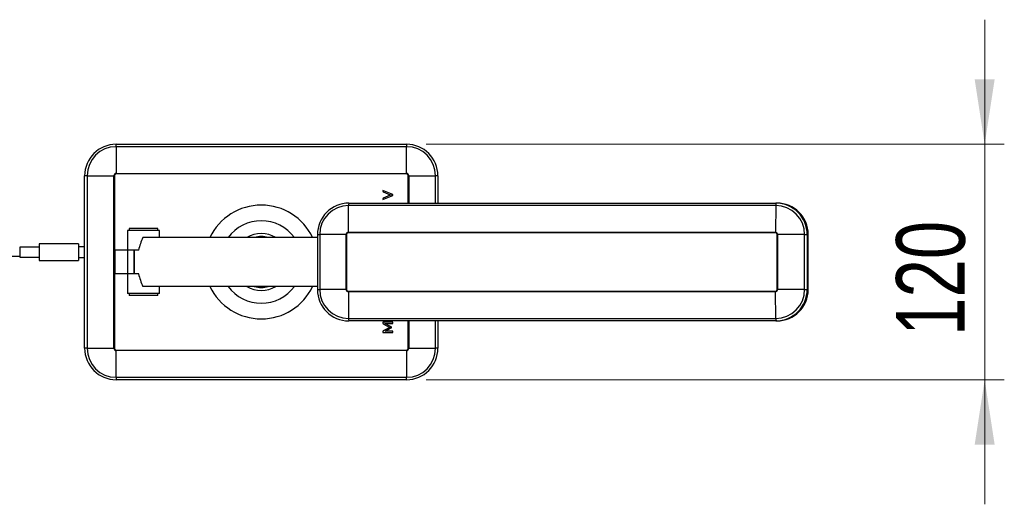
# Model space of a CAD drawing. Header units: millimetres. Extents: x 34 to 258, y 58 to 142.
# Tile 3 of 3: x 180 to 230, y 117 to 142. Entities that reach past the tile are written whole.
import ezdxf

# ---------------------------------------------------------------- set-up
doc = ezdxf.new("R2010")
doc.units = ezdxf.units.MM
doc.styles.add('SLDTEXTSTYLE0', font='TXT', dxfattribs={"width": 0.75})
doc.dimstyles.new('SLDDIMSTYLE1', dxfattribs={"dimtxt": 3.5, "dimasz": 3.302, "dimexe": 0, "dimexo": 0.0625, "dimgap": 0.875, "dimtad": 1, "dimlfac": 10, "dimrnd": 1e-09, "dimzin": 12, "dimdsep": 46, "dimtxsty": 'SLDTEXTSTYLE0', "dimsah": 1, "dimcen": 0.09, "dimadec": 0, "dimazin": 3, "dimtfac": 1, "dimtmove": 0, "dimatfit": 0, "dimfxl": 0, "dimfrac": 2, "dimtolj": 1, "dimtzin": 12, "dimarcsym": 0})

# ---------------------------------------------------------------- blocks, each defined once
blk = doc.blocks.new('_D_1')
at = {"color": 7, "linetype": 'Continuous', "lineweight": 18}
for p, q in [((229.399, 135.261), (229.399, 141.611)), ((200.944, 135.261), (230.399, 135.261)), ((229.399, 135.261), (229.399, 123.261)), ((200.944, 123.261), (230.399, 123.261)), ((229.399, 123.261), (229.399, 116.911))]:
    blk.add_line(p, q, dxfattribs=at)
for points in [[(229.399, 135.261), (229.907, 138.563), (228.891, 138.563)], [(229.399, 123.261), (228.891, 119.959), (229.907, 119.959)]]:
    blk.add_solid(points, dxfattribs=at)
at = {"color": 7, "linetype": 'Continuous', "lineweight": 18, "insert": (224.888, 125.501), "char_height": 3.5, "attachment_point": 1, "rotation": 90, "style": 'SLDTEXTSTYLE0'}
blk.add_mtext('120', dxfattribs=at)

msp = doc.modelspace()

# ---------------------------------------------------------------- linework, layer by layer
at = {"color": 7, "linetype": 'Continuous', "lineweight": 25}
for p, q in [((185.1438, 135.1375), (185.1438, 135.2614)), ((185.1438, 135.2614), (199.9438, 135.2614)), ((185.1438, 135.1375), (185.1438, 133.7743)), ((199.9438, 135.1375), (185.1438, 135.1375)), ((199.9438, 135.2614), (199.9438, 135.1375)), ((199.9438, 133.7743), (199.9438, 135.1375)), ((183.6678, 133.6614), (183.5438, 133.6614)), ((183.5438, 124.8614), (183.5438, 133.6614)), ((183.6678, 133.6614), (185.0309, 133.6614)), ((183.6678, 133.6614), (183.6678, 124.8614)), ((185.0309, 133.6614), (185.057, 133.6614)), ((185.0309, 124.8614), (185.0309, 133.6614)), ((185.057, 133.6614), (185.057, 124.8614)), ((185.1438, 133.7483), (185.1438, 133.7743)), ((185.1438, 133.7743), (199.9438, 133.7743)), ((199.9438, 133.7483), (185.1438, 133.7483)), ((199.9438, 133.7483), (199.9438, 133.7743)), ((200.0307, 133.6614), (200.0568, 133.6614)), ((200.0568, 133.6614), (201.4199, 133.6614)), ((201.5438, 133.6614), (201.4199, 133.6614)), ((201.5438, 133.6614), (201.5438, 132.2614)), ((199.2438, 132.7072), (198.7438, 132.9093)), ((198.7438, 132.9093), (198.7438, 132.8557)), ((198.7438, 132.4448), (199.2438, 132.647)), ((198.7438, 132.4985), (198.7438, 132.4448)), ((198.7599, 132.8328), (199.1127, 132.693)), ((199.1127, 132.6608), (198.7599, 132.5213)), ((199.2438, 132.647), (199.2438, 132.7072)), ((196.9782, 130.7743), (196.9928, 132.1375)), ((218.753, 132.1375), (196.9928, 132.1375)), ((197.0017, 132.2614), (218.7619, 132.2614)), ((218.753, 132.1375), (218.7385, 130.7743)), ((218.8126, 132.2614), (218.7619, 132.2614)), ((185.8134, 130.9614), (185.8134, 130.8614)), ((187.2743, 130.9614), (185.8134, 130.9614)), ((187.2743, 130.8614), (187.2743, 130.9614)), ((185.7338, 130.8614), (185.7338, 129.8614)), ((187.3538, 130.8614), (185.7338, 130.8614)), ((195.4043, 130.5114), (186.5078, 130.5114)), ((187.3538, 130.5114), (187.3538, 130.8614)), ((195.4043, 130.6614), (195.4043, 127.8614)), ((196.8655, 130.6614), (195.5194, 130.6614)), ((195.5194, 130.6614), (195.5194, 127.8614)), ((196.8655, 130.6614), (196.8914, 130.6614)), ((196.8655, 127.8614), (196.8655, 130.6614)), ((196.8914, 130.6614), (196.8914, 127.8614)), ((218.7384, 130.7483), (196.9781, 130.7483)), ((196.9782, 130.7743), (218.7385, 130.7743)), ((218.8251, 130.6614), (218.8512, 130.6614)), ((218.8251, 127.8614), (218.8251, 130.6614)), ((220.2264, 130.6614), (218.8512, 130.6614)), ((218.8512, 130.6614), (218.8512, 127.8614)), ((220.2264, 127.8614), (220.2264, 130.6614)), ((220.2264, 130.6614), (220.359, 130.6614)), ((220.359, 130.6614), (220.359, 127.8614)), ((220.4097, 130.6614), (220.359, 130.6614)), ((220.4097, 127.8614), (220.4097, 130.6614)), ((220.4097, 130.6614), (220.4099, 130.6614)), ((220.4099, 127.8614), (220.4099, 130.6614)), ((181.2341, 130.0127), (180.2341, 130.0127)), ((180.2341, 130.0127), (180.2341, 129.5101)), ((183.2341, 130.1864), (181.2341, 130.1864)), ((181.2341, 130.1864), (181.2341, 129.3364)), ((183.2341, 130.1864), (183.2341, 129.3364)), ((183.5438, 130.0364), (183.2341, 130.0364)), ((180.2341, 129.5101), (181.2341, 129.5101)), ((183.2341, 129.4864), (183.5438, 129.4864)), ((185.0879, 129.8614), (185.0879, 128.6614)), ((185.7338, 129.8614), (185.0879, 129.8614)), ((185.7334, 129.8614), (185.7334, 128.6614)), ((186.055, 129.8614), (185.7334, 129.8614)), ((186.055, 129.8614), (186.055, 128.6614)), ((186.0688, 129.8614), (186.055, 129.8614)), ((186.0688, 129.8614), (186.0688, 128.6614)), ((186.304, 129.8614), (186.0688, 129.8614)), ((181.2341, 129.3364), (183.2341, 129.3364)), ((185.7338, 128.6614), (185.0879, 128.6614)), ((186.055, 128.6614), (185.7334, 128.6614)), ((185.7338, 128.6614), (185.7338, 127.6614)), ((186.0688, 128.6614), (186.055, 128.6614)), ((186.304, 128.6614), (186.0688, 128.6614)), ((195.4043, 128.0114), (186.5078, 128.0114)), ((187.3538, 127.6614), (187.3538, 128.0114)), ((187.3538, 127.6614), (185.7338, 127.6614)), ((185.8134, 127.6614), (185.8134, 127.5614)), ((187.2743, 127.5614), (185.8134, 127.5614)), ((187.2743, 127.5614), (187.2743, 127.6614)), ((196.8655, 127.8614), (195.5194, 127.8614)), ((196.8655, 127.8614), (196.8914, 127.8614)), ((196.9781, 127.7745), (218.7384, 127.7745)), ((218.7385, 127.7485), (196.9782, 127.7485)), ((196.9782, 127.7485), (196.9928, 126.3854)), ((218.753, 126.3854), (218.7385, 127.7485)), ((218.8251, 127.8614), (218.8512, 127.8614)), ((220.2264, 127.8614), (218.8512, 127.8614)), ((220.2264, 127.8614), (220.359, 127.8614)), ((220.4097, 127.8614), (220.359, 127.8614)), ((220.4097, 127.8614), (220.4099, 127.8614)), ((196.9928, 126.3854), (218.753, 126.3854)), ((218.7619, 126.2614), (197.0017, 126.2614)), ((199.2438, 126.1891), (198.7438, 126.1891)), ((198.7438, 126.1891), (198.7438, 126.1396)), ((198.7554, 126.1164), (199.0632, 125.9451)), ((199.1563, 125.9586), (198.8423, 126.1324)), ((198.8765, 126.1302), (199.2438, 126.1302)), ((199.172, 125.9246), (199.172, 125.9343)), ((199.2438, 126.1302), (199.2438, 126.1891)), ((201.5438, 126.2614), (201.5438, 124.8614)), ((218.8126, 126.2614), (218.7619, 126.2614)), ((198.7438, 125.7225), (198.7438, 125.673)), ((198.7438, 125.673), (199.2438, 125.673)), ((199.0629, 125.9139), (198.7554, 125.7456)), ((198.8463, 125.7301), (199.1565, 125.9004)), ((199.2438, 125.7318), (198.8789, 125.7318)), ((199.2438, 125.673), (199.2438, 125.7318)), ((183.6678, 124.8614), (183.5438, 124.8614)), ((183.6678, 124.8614), (185.0309, 124.8614)), ((185.0309, 124.8614), (185.057, 124.8614)), ((185.1438, 124.7745), (199.9438, 124.7745)), ((185.1438, 124.7485), (185.1438, 124.7745)), ((199.9438, 124.7485), (185.1438, 124.7485)), ((185.1438, 123.3854), (185.1438, 124.7485)), ((199.9438, 124.7485), (199.9438, 124.7745)), ((199.9438, 124.7485), (199.9438, 123.3854)), ((200.0307, 124.8614), (200.0568, 124.8614)), ((200.0568, 124.8614), (201.4199, 124.8614)), ((201.5438, 124.8614), (201.4199, 124.8614)), ((185.1438, 123.3854), (199.9438, 123.3854)), ((185.1438, 123.3854), (185.1438, 123.2614)), ((199.9438, 123.2614), (185.1438, 123.2614)), ((199.9438, 123.2614), (199.9438, 123.3854))]:
    msp.add_line(p, q, dxfattribs=at)
at = {"color": 1, "linetype": 'Continuous', "lineweight": 25}
for p, q in [((200.0307, 132.2614), (200.0307, 133.6614)), ((200.0568, 133.6614), (200.0568, 132.2614)), ((201.4199, 132.2614), (201.4199, 133.6614)), ((195.4043, 130.6614), (195.5194, 130.6614)), ((195.4043, 127.8614), (195.5194, 127.8614)), ((200.0307, 124.8614), (200.0307, 126.2614)), ((200.0568, 126.2614), (200.0568, 124.8614)), ((201.4199, 124.8614), (201.4199, 126.2614))]:
    msp.add_line(p, q, dxfattribs=at)
at = {"color": 7, "linetype": 'Continuous', "lineweight": 25}
for centre, radius, start, end in [((185.1438, 133.6614), 1.6, 90, 180), ((185.1438, 133.6614), 1.476, 90, 180), ((199.9438, 133.6614), 1.6, 0, 90), ((199.9438, 133.6614), 1.476, 0, 90), ((185.1438, 133.6614), 0.1129, 90, 180), ((185.1438, 133.6614), 0.0869, 90, 180), ((199.9438, 133.6614), 0.1129, 0, 90), ((199.9438, 133.6614), 0.0869, 0, 90), ((192.5438, 129.2614), 2.9, 25.53323, 154.46677), ((197.0031, 130.6629), 1.5985, 90.05224, 180.05224), ((196.9941, 130.6628), 1.4747, 90.05229, 180.05221), ((197.4787, 132.1648), 0.4867, 168.55169, 183.22074), ((219.239, 132.1648), 0.4868, 168.55195, 183.22013), ((218.7517, 130.6628), 1.4747, 359.9479, 89.94766), ((218.7605, 130.6629), 1.5985, 359.9477, 89.94783), ((218.8111, 130.6629), 1.5985, 359.9479, 89.94769), ((192.5438, 129.2614), 2.1, 36.52961, 143.47039), ((196.9784, 130.6615), 0.1128, 90.05279, 180.05183), ((196.9782, 130.6615), 0.0868, 90.0529, 180.05174), ((199.4331, 130.7484), 2.455, 179.39367, 180.00159), ((221.2173, 130.7483), 2.4789, 179.39742, 179.99947), ((218.7383, 130.6615), 0.0868, 359.94924, 89.9465), ((218.7384, 130.6615), 0.1128, 359.94834, 89.94723), ((192.5438, 129.2614), 2.9, 205.53323, 334.46677), ((192.5438, 129.2614), 2.1, 216.52961, 323.47039), ((197.0031, 127.86), 1.5985, 179.94776, 269.94776), ((196.9941, 127.8601), 1.4747, 179.94779, 269.94771), ((196.9784, 127.8613), 0.1128, 179.94817, 269.94721), ((196.9782, 127.8613), 0.0868, 179.94826, 269.9471), ((199.4331, 127.7745), 2.455, 179.99841, 180.60633), ((218.7383, 127.8613), 0.0868, 270.0535, 0.05076), ((221.2173, 127.7746), 2.4789, 180.00053, 180.60258), ((218.7384, 127.8613), 0.1128, 270.05277, 0.05166), ((218.7517, 127.8601), 1.4747, 270.05234, 0.0521), ((218.7605, 127.86), 1.5985, 270.05217, 0.0523), ((218.8111, 127.86), 1.5985, 270.05231, 0.0521), ((197.4787, 126.358), 0.4867, 176.77926, 191.44831), ((219.239, 126.358), 0.4868, 176.77987, 191.44805), ((185.1438, 124.8614), 1.6, 180, 270), ((185.1438, 124.8614), 1.476, 180, 270), ((185.1438, 124.8614), 0.1129, 180, 270), ((185.1438, 124.8614), 0.0869, 180, 270), ((199.9438, 124.8614), 0.0869, 270, 0), ((199.9438, 124.8614), 0.1129, 270, 0), ((199.9438, 124.8614), 1.476, 270, 0), ((199.9438, 124.8614), 1.6, 270, 0)]:
    msp.add_arc(centre, radius, start, end, dxfattribs=at)
at = {"color": 1, "linetype": 'Continuous', "lineweight": 25}
for radius, start, end in [(1.45, 59.54969, 120.45031), (1.3, 74.05763, 105.94237), (1.45, 239.54969, 300.45031), (1.3, 254.05763, 285.94237)]:
    msp.add_arc((192.5438, 129.2614), radius, start, end, dxfattribs=at)
at = {"color": 7, "linetype": 'Continuous', "lineweight": 25}
for points, knots in [([(198.7438, 132.8557), (198.744, 132.8529), (198.7443, 132.8473), (198.7496, 132.8384), (198.756, 132.8349), (198.7599, 132.8328)], [0, 0, 0, 0, 0.2807648, 0.5613271, 1, 1, 1, 1]), ([(198.7438, 132.8557), (198.744, 132.8529), (198.7443, 132.8473), (198.7496, 132.8384), (198.756, 132.8349), (198.7599, 132.8328)], [0, 0, 0, 0, 0.2807648, 0.5613271, 1, 1, 1, 1]), ([(198.7599, 132.5213), (198.7574, 132.5201), (198.7525, 132.5176), (198.7456, 132.51), (198.7445, 132.5028), (198.7438, 132.4985)], [0, 0, 0, 0, 0.2805075, 0.5624154, 1, 1, 1, 1]), ([(198.7599, 132.5213), (198.7574, 132.5201), (198.7525, 132.5176), (198.7456, 132.51), (198.7445, 132.5028), (198.7438, 132.4985)], [0, 0, 0, 0, 0.2805075, 0.5624154, 1, 1, 1, 1]), ([(199.1127, 132.693), (199.1229, 132.6894), (199.141, 132.6829), (199.1597, 132.6783), (199.1679, 132.6763)], [0, 0, 0, 0, 0.5599726, 1, 1, 1, 1]), ([(199.1127, 132.693), (199.1229, 132.6894), (199.141, 132.6829), (199.1597, 132.6783), (199.1679, 132.6763)], [0, 0, 0, 0, 0.5599726, 1, 1, 1, 1]), ([(199.1679, 132.6763), (199.1575, 132.674), (199.1388, 132.6697), (199.1207, 132.6635), (199.1127, 132.6608)], [0, 0, 0, 0, 0.5600322, 1, 1, 1, 1]), ([(199.1679, 132.6763), (199.1575, 132.674), (199.1388, 132.6697), (199.1207, 132.6635), (199.1127, 132.6608)], [0, 0, 0, 0, 0.5600322, 1, 1, 1, 1]), ([(186.5078, 130.5114), (186.4635, 130.4062), (186.3745, 130.1947), (186.3179, 129.9729), (186.2894, 129.8614)], [0, 0, 0, 0, 0.497377, 1, 1, 1, 1]), ([(40.5686, 129.5614), (40.7912, 129.5607), (41.2025, 129.5592), (41.7731, 129.5478), (42.2574, 129.5321), (42.6725, 129.5136), (43.0912, 129.4904), (43.5063, 129.4623), (43.9146, 129.4305), (44.2595, 129.4017), (44.5568, 129.3767), (44.8169, 129.3555), (45.1555, 129.3292), (45.5981, 129.2991), (46.2183, 129.2682), (46.9241, 129.2472), (47.7077, 129.2365), (48.7293, 129.2336), (49.998, 129.2411), (51.5047, 129.2571), (53.2159, 129.2779), (55.1192, 129.3015), (57.2108, 129.3255), (59.3151, 129.3473), (62.3911, 129.3748), (66.4435, 129.4022), (71.4468, 129.4221), (76.5344, 129.43), (81.6887, 129.4261), (86.9119, 129.4105), (92.0913, 129.385), (97.247, 129.352), (102.7532, 129.3128), (108.6366, 129.2704), (114.9193, 129.2315), (120.1196, 129.2082), (124.2046, 129.1967), (127.1303, 129.1918), (129.9908, 129.1904), (132.7688, 129.1922), (134.8955, 129.1961), (136.3938, 129.2), (137.3062, 129.2027), (138.2495, 129.2059), (139.2555, 129.2097), (140.3424, 129.2143), (141.5117, 129.2198), (142.7646, 129.2264), (144.1261, 129.2342), (145.6, 129.2436), (147.19, 129.2546), (148.8764, 129.2675), (150.6595, 129.2822), (152.539, 129.2989), (154.6558, 129.3191), (157.021, 129.3433), (159.6432, 129.3718), (162.3869, 129.4029), (165.2405, 129.4363), (168.1704, 129.4703), (171.156, 129.5032), (174.171, 129.5324), (177.2023, 129.5558), (179.2259, 129.5595), (180.2341, 129.5614)], [0, 0, 0, 0, 0.0047701, 0.0088118, 0.0122776, 0.015288, 0.0179315, 0.0216047, 0.0247013, 0.0273527, 0.0296475, 0.031641, 0.033395, 0.0374549, 0.0416726, 0.0470908, 0.0527269, 0.0584946, 0.0689768, 0.0799199, 0.0908287, 0.1057173, 0.1207864, 0.1357282, 0.1508727, 0.1867713, 0.2226147, 0.2581077, 0.295793, 0.3330637, 0.3700454, 0.4068155, 0.4436027, 0.4881172, 0.5329754, 0.5783012, 0.5995797, 0.6205214, 0.6409965, 0.6608783, 0.6800495, 0.6865713, 0.6929876, 0.699604, 0.7067878, 0.7145498, 0.7229006, 0.7318505, 0.7414098, 0.7520874, 0.7634508, 0.7755049, 0.7882524, 0.801693, 0.8158225, 0.8336676, 0.8524456, 0.8721021, 0.8925607, 0.9137056, 0.9349986, 0.9566381, 0.9783953, 1, 1, 1, 1]), ([(186.2894, 128.6614), (186.3175, 128.5511), (186.3741, 128.3293), (186.4631, 128.1177), (186.5078, 128.0114)], [0, 0, 0, 0, 0.4973308, 1, 1, 1, 1]), ([(198.7438, 126.1396), (198.7438, 126.134), (198.7437, 126.1241), (198.7518, 126.1188), (198.7554, 126.1164)], [0, 0, 0, 0, 0.5593483, 1, 1, 1, 1]), ([(198.7438, 126.1396), (198.7438, 126.134), (198.7437, 126.1241), (198.7518, 126.1188), (198.7554, 126.1164)], [0, 0, 0, 0, 0.5593483, 1, 1, 1, 1]), ([(198.8423, 126.1324), (198.8487, 126.1317), (198.86, 126.1305), (198.8714, 126.1303), (198.8765, 126.1302)], [0, 0, 0, 0, 0.5599624, 1, 1, 1, 1]), ([(198.8423, 126.1324), (198.8487, 126.1317), (198.86, 126.1305), (198.8714, 126.1303), (198.8765, 126.1302)], [0, 0, 0, 0, 0.5599624, 1, 1, 1, 1]), ([(199.0991, 125.9295), (199.0922, 125.927), (199.0798, 125.9224), (199.068, 125.9165), (199.0629, 125.9139)], [0, 0, 0, 0, 0.5600504, 1, 1, 1, 1]), ([(199.0991, 125.9295), (199.0922, 125.927), (199.0798, 125.9224), (199.068, 125.9165), (199.0629, 125.9139)], [0, 0, 0, 0, 0.5600504, 1, 1, 1, 1]), ([(199.0632, 125.9451), (199.0698, 125.9419), (199.0815, 125.9362), (199.0937, 125.9316), (199.0991, 125.9295)], [0, 0, 0, 0, 0.5600269, 1, 1, 1, 1]), ([(199.0632, 125.9451), (199.0698, 125.9419), (199.0815, 125.9362), (199.0937, 125.9316), (199.0991, 125.9295)], [0, 0, 0, 0, 0.5600269, 1, 1, 1, 1]), ([(199.172, 125.9343), (199.1718, 125.9372), (199.1714, 125.9429), (199.1664, 125.9522), (199.1601, 125.9562), (199.1563, 125.9586)], [0, 0, 0, 0, 0.2804589, 0.5613528, 1, 1, 1, 1]), ([(199.172, 125.9343), (199.1718, 125.9372), (199.1714, 125.9429), (199.1664, 125.9522), (199.1601, 125.9562), (199.1563, 125.9586)], [0, 0, 0, 0, 0.2804589, 0.5613528, 1, 1, 1, 1]), ([(199.1565, 125.9004), (199.159, 125.9018), (199.1639, 125.9047), (199.1706, 125.9128), (199.1715, 125.9201), (199.172, 125.9246)], [0, 0, 0, 0, 0.2808957, 0.5617375, 1, 1, 1, 1]), ([(199.1565, 125.9004), (199.159, 125.9018), (199.1639, 125.9047), (199.1706, 125.9128), (199.1715, 125.9201), (199.172, 125.9246)], [0, 0, 0, 0, 0.2808957, 0.5617375, 1, 1, 1, 1]), ([(198.7554, 125.7456), (198.7531, 125.7444), (198.7485, 125.7419), (198.7436, 125.7334), (198.7438, 125.7267), (198.7438, 125.7225)], [0, 0, 0, 0, 0.2804986, 0.5580636, 1, 1, 1, 1]), ([(198.7554, 125.7456), (198.7531, 125.7444), (198.7485, 125.7419), (198.7436, 125.7334), (198.7438, 125.7267), (198.7438, 125.7225)], [0, 0, 0, 0, 0.2804986, 0.5580636, 1, 1, 1, 1]), ([(198.8789, 125.7318), (198.8728, 125.7316), (198.8619, 125.7313), (198.8511, 125.7305), (198.8463, 125.7301)], [0, 0, 0, 0, 0.5599434, 1, 1, 1, 1]), ([(198.8789, 125.7318), (198.8728, 125.7316), (198.8619, 125.7313), (198.8511, 125.7305), (198.8463, 125.7301)], [0, 0, 0, 0, 0.5599434, 1, 1, 1, 1])]:
    msp.add_open_spline(points, degree=3, knots=knots, dxfattribs=at)

# ---------------------------------------------------------------- dimensions: what is measured, and where the dimension line sits
at = {"color": 7, "linetype": 'Continuous', "lineweight": 18}
dim = msp.add_linear_dim(base=(229.3995, 123.2614), p1=(199.9438, 135.2614), p2=(199.9438, 123.2614), angle=90, dimstyle='SLDDIMSTYLE1', dxfattribs=at)
dim.commit()
dim.dimension.update_dxf_attribs({"geometry": '_D_1', "text_midpoint": (229.3995, 129.3798), "dimtype": 160})

doc.saveas('drawing.dxf')
